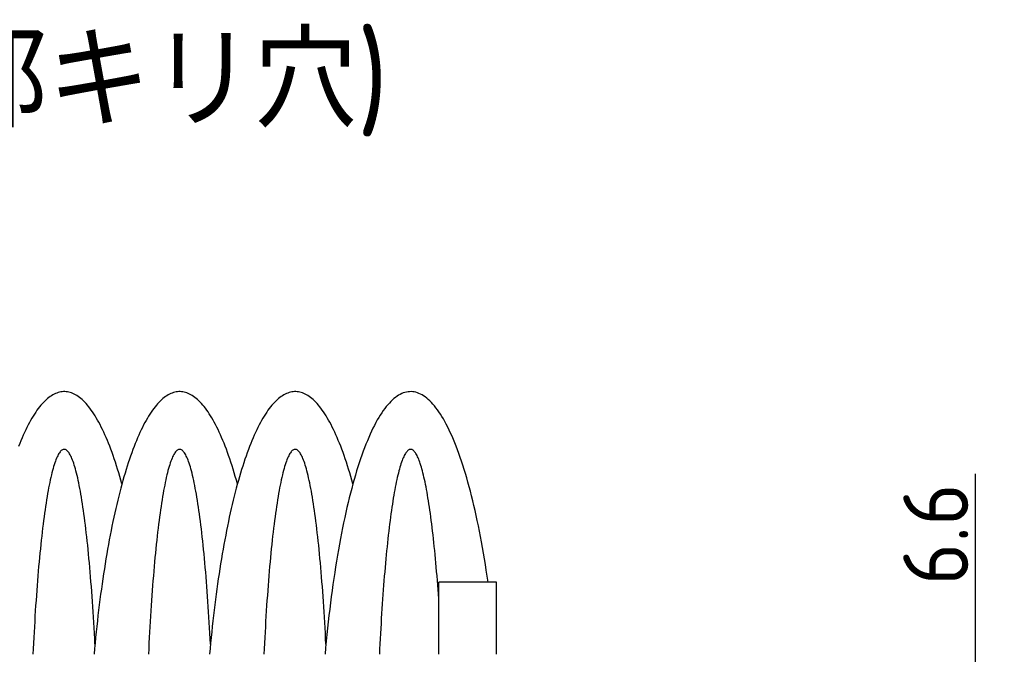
# Model space of a CAD drawing. Extents: x -88 to 325, y 165 to 311.
# Tile 12 of 13: x 154 to 222, y 266 to 310. Entities that reach past the tile are written whole.
import ezdxf

# ---------------------------------------------------------------- set-up
doc = ezdxf.new("R2010")
doc.units = 0
doc.header["$LTSCALE"] = 0.2
doc.layers.get('0').update_dxf_attribs({"linetype": 'CONTINUOUS'})
doc.layers.get('DEFPOINTS').update_dxf_attribs({"linetype": 'CONTINUOUS'})
doc.layers.add('18-0-CON', color=3, linetype='CONTINUOUS')
doc.styles.add('DIMENSION', font='isocp.shx', dxfattribs={"bigfont": 'bigfont.shx'})
doc.styles.get("Standard").update_dxf_attribs({"font": 'isocp.shx', "bigfont": 'bigfont.shx'})
doc.dimstyles.get("Standard").update_dxf_attribs({"dimtxt": 0.18, "dimasz": 0.18, "dimexe": 0.18, "dimexo": 0.0625, "dimgap": 0.09, "dimtad": 0, "dimtih": 1, "dimtoh": 1, "dimzin": 0, "dimcen": 0.09, "dimazin": 3, "dimtfac": 1, "dimtofl": 0, "dimtmove": 0, "dimatfit": 3})

# ---------------------------------------------------------------- blocks, each defined once
blk = doc.blocks.new('_OPEN30')
at = {"color": 0, "linetype": 'BYBLOCK'}
for p, q in [((-1, 0.268), (0, 0)), ((0, 0), (-1, -0.268)), ((0, 0), (-1, 0))]:
    blk.add_line(p, q, dxfattribs=at)
blk = doc.blocks.new('*U39')
at = {"color": 0, "style": 'DIMENSION'}
blk.add_text('6.6', height=4.5, rotation=90, dxfattribs=at).set_placement((219.5, 271.198))
blk = doc.blocks.new('*D38')
at = {"color": 0}
for p, q in [((220, 261.703), (220, 278.896)), ((204.378, 258.703), (222, 258.703)), ((220, 252.103), (220, 258.703)), ((204.378, 252.103), (222, 252.103)), ((220, 249.103), (220, 246.103))]:
    blk.add_line(p, q, dxfattribs=at)
at = {"layer": 'DEFPOINTS', "color": 0}
for p in [(203.878, 258.703), (220, 258.703), (203.878, 252.103)]:
    blk.add_point(p, dxfattribs=at)
at = {"color": 0, "xscale": 3, "yscale": 3, "zscale": 3}
for p, rotation in [((220, 258.703), 270), ((220, 252.103), 90)]:
    blk.add_blockref('_OPEN30', p, dxfattribs=dict(at, rotation=rotation))
at = {"layer": '18-0-CON'}
blk.add_blockref('*U39', (0, 0), dxfattribs=at)
blk = doc.blocks.new('*U99')
at = {"color": 0}
blk.add_text('Ｄ type(取付部キリ穴)', height=6.5, dxfattribs=at).set_placement((105.708, 302.916))

msp = doc.modelspace()

# ---------------------------------------------------------------- linework, layer by layer
for p, q in [((186.823, 271.403), (182.823, 271.403)), ((182.823, 266.403), (182.823, 271.403)), ((186.823, 266.403), (186.823, 271.403))]:
    msp.add_line(p, q)
for points in [[(160.878, 278.209, 0), (160.805, 278.472, 0), (160.731, 278.729, 0), (160.657, 278.982, 0), (160.581, 279.23, 0), (160.505, 279.472, 0), (160.428, 279.71, 0), (160.35, 279.942, 0), (160.271, 280.169, 0), (160.192, 280.391, 0), (160.112, 280.608, 0), (160.032, 280.82, 0), (159.95, 281.026, 0), (159.868, 281.226, 0), (159.786, 281.422, 0), (159.702, 281.611, 0), (159.619, 281.796, 0), (159.534, 281.974, 0), (159.449, 282.147, 0), (159.364, 282.315, 0), (159.278, 282.476, 0), (159.191, 282.632, 0), (159.104, 282.783, 0), (159.017, 282.927, 0), (158.929, 283.066, 0), (158.841, 283.199, 0), (158.752, 283.326, 0), (158.663, 283.447, 0), (158.573, 283.562, 0), (158.483, 283.671, 0), (158.393, 283.774, 0), (158.303, 283.872, 0), (158.212, 283.963, 0), (158.121, 284.048, 0), (158.029, 284.127, 0), (157.938, 284.201, 0), (157.846, 284.268, 0), (157.754, 284.329, 0), (157.661, 284.384, 0), (157.569, 284.432, 0), (157.476, 284.475, 0), (157.384, 284.512, 0), (157.291, 284.542, 0), (157.198, 284.566, 0), (157.105, 284.584, 0), (157.012, 284.596, 0), (156.919, 284.602, 0), (156.826, 284.602, 0), (156.733, 284.595, 0), (156.64, 284.582, 0), (156.547, 284.563, 0), (156.454, 284.538, 0), (156.361, 284.507, 0), (156.269, 284.47, 0), (156.176, 284.427, 0), (156.084, 284.377, 0), (155.992, 284.321, 0), (155.9, 284.26, 0), (155.808, 284.192, 0), (155.716, 284.118, 0), (155.625, 284.038, 0), (155.534, 283.952, 0), (155.443, 283.86, 0), (155.352, 283.762, 0), (155.262, 283.658, 0), (155.172, 283.548, 0), (155.083, 283.432, 0), (154.994, 283.31, 0), (154.905, 283.182, 0), (154.817, 283.049, 0), (154.729, 282.909, 0), (154.642, 282.764, 0), (154.555, 282.613, 0), (154.468, 282.457, 0), (154.382, 282.294, 0), (154.297, 282.126, 0), (154.212, 281.952, 0), (154.128, 281.773, 0), (154.044, 281.588, 0), (153.961, 281.398, 0), (153.878, 281.202, 0), (153.796, 281.001, 0), (153.715, 280.794, 0)], [(168.878, 278.209, 0), (168.805, 278.472, 0), (168.731, 278.729, 0), (168.657, 278.982, 0), (168.581, 279.23, 0), (168.505, 279.472, 0), (168.428, 279.71, 0), (168.35, 279.942, 0), (168.271, 280.169, 0), (168.192, 280.391, 0), (168.112, 280.608, 0), (168.032, 280.82, 0), (167.95, 281.026, 0), (167.868, 281.226, 0), (167.786, 281.422, 0), (167.702, 281.611, 0), (167.619, 281.796, 0), (167.534, 281.974, 0), (167.449, 282.147, 0), (167.364, 282.315, 0), (167.278, 282.476, 0), (167.191, 282.632, 0), (167.104, 282.783, 0), (167.017, 282.927, 0), (166.929, 283.066, 0), (166.841, 283.199, 0), (166.752, 283.326, 0), (166.663, 283.447, 0), (166.573, 283.562, 0), (166.483, 283.671, 0), (166.393, 283.774, 0), (166.303, 283.872, 0), (166.212, 283.963, 0), (166.121, 284.048, 0), (166.029, 284.127, 0), (165.938, 284.201, 0), (165.846, 284.268, 0), (165.754, 284.329, 0), (165.661, 284.384, 0), (165.569, 284.432, 0), (165.476, 284.475, 0), (165.384, 284.512, 0), (165.291, 284.542, 0), (165.198, 284.566, 0), (165.105, 284.584, 0), (165.012, 284.596, 0), (164.919, 284.602, 0), (164.826, 284.602, 0), (164.733, 284.595, 0), (164.64, 284.582, 0), (164.547, 284.563, 0), (164.454, 284.538, 0), (164.361, 284.507, 0), (164.269, 284.47, 0), (164.176, 284.427, 0), (164.084, 284.377, 0), (163.992, 284.321, 0), (163.9, 284.26, 0), (163.808, 284.192, 0), (163.716, 284.118, 0), (163.625, 284.038, 0), (163.534, 283.952, 0), (163.443, 283.86, 0), (163.352, 283.762, 0), (163.262, 283.658, 0), (163.172, 283.548, 0), (163.083, 283.432, 0), (162.994, 283.31, 0), (162.905, 283.182, 0), (162.817, 283.049, 0), (162.729, 282.909, 0), (162.642, 282.764, 0), (162.555, 282.613, 0), (162.468, 282.457, 0), (162.382, 282.294, 0), (162.297, 282.126, 0), (162.212, 281.952, 0), (162.128, 281.773, 0), (162.044, 281.588, 0), (161.961, 281.398, 0), (161.878, 281.202, 0), (161.796, 281.001, 0), (161.715, 280.794, 0), (161.635, 280.582, 0), (161.555, 280.364, 0), (161.476, 280.142, 0), (161.397, 279.914, 0), (161.319, 279.681, 0), (161.242, 279.443, 0), (161.166, 279.199, 0), (161.091, 278.951, 0), (161.016, 278.698, 0), (160.942, 278.44, 0), (160.869, 278.177, 0), (160.797, 277.909, 0), (160.726, 277.636, 0), (160.656, 277.359, 0), (160.586, 277.077, 0), (160.517, 276.791, 0), (160.45, 276.5, 0), (160.383, 276.204, 0), (160.317, 275.905, 0), (160.252, 275.6, 0), (160.189, 275.292, 0), (160.126, 274.979, 0), (160.064, 274.663, 0), (160.003, 274.342, 0), (159.943, 274.017, 0), (159.884, 273.689, 0), (159.827, 273.356, 0), (159.77, 273.02, 0), (159.714, 272.68, 0), (159.66, 272.336, 0), (159.606, 271.989, 0), (159.554, 271.638, 0), (159.503, 271.284, 0), (159.453, 270.926, 0), (159.404, 270.565, 0), (159.356, 270.201, 0), (159.31, 269.834, 0), (159.264, 269.464, 0), (159.22, 269.091, 0), (159.177, 268.715, 0), (159.135, 268.336, 0), (159.095, 267.954, 0), (159.055, 267.57, 0), (159.017, 267.183, 0), (158.98, 266.794, 0), (158.945, 266.403, 0)], [(176.878, 278.209, 0), (176.805, 278.472, 0), (176.731, 278.729, 0), (176.657, 278.982, 0), (176.581, 279.23, 0), (176.505, 279.472, 0), (176.428, 279.71, 0), (176.35, 279.942, 0), (176.271, 280.169, 0), (176.192, 280.391, 0), (176.112, 280.608, 0), (176.032, 280.82, 0), (175.95, 281.026, 0), (175.868, 281.226, 0), (175.786, 281.422, 0), (175.702, 281.611, 0), (175.619, 281.796, 0), (175.534, 281.974, 0), (175.449, 282.147, 0), (175.364, 282.315, 0), (175.278, 282.476, 0), (175.191, 282.632, 0), (175.104, 282.783, 0), (175.017, 282.927, 0), (174.929, 283.066, 0), (174.841, 283.199, 0), (174.752, 283.326, 0), (174.663, 283.447, 0), (174.573, 283.562, 0), (174.483, 283.671, 0), (174.393, 283.774, 0), (174.303, 283.872, 0), (174.212, 283.963, 0), (174.121, 284.048, 0), (174.029, 284.127, 0), (173.938, 284.201, 0), (173.846, 284.268, 0), (173.754, 284.329, 0), (173.661, 284.384, 0), (173.569, 284.432, 0), (173.476, 284.475, 0), (173.384, 284.512, 0), (173.291, 284.542, 0), (173.198, 284.566, 0), (173.105, 284.584, 0), (173.012, 284.596, 0), (172.919, 284.602, 0), (172.826, 284.602, 0), (172.733, 284.595, 0), (172.64, 284.582, 0), (172.547, 284.563, 0), (172.454, 284.538, 0), (172.361, 284.507, 0), (172.269, 284.47, 0), (172.176, 284.427, 0), (172.084, 284.377, 0), (171.992, 284.321, 0), (171.9, 284.26, 0), (171.808, 284.192, 0), (171.716, 284.118, 0), (171.625, 284.038, 0), (171.534, 283.952, 0), (171.443, 283.86, 0), (171.352, 283.762, 0), (171.262, 283.658, 0), (171.172, 283.548, 0), (171.083, 283.432, 0), (170.994, 283.31, 0), (170.905, 283.182, 0), (170.817, 283.049, 0), (170.729, 282.909, 0), (170.642, 282.764, 0), (170.555, 282.613, 0), (170.468, 282.457, 0), (170.382, 282.294, 0), (170.297, 282.126, 0), (170.212, 281.952, 0), (170.128, 281.773, 0), (170.044, 281.588, 0), (169.961, 281.398, 0), (169.878, 281.202, 0), (169.796, 281.001, 0), (169.715, 280.794, 0), (169.635, 280.582, 0), (169.555, 280.364, 0), (169.476, 280.142, 0), (169.397, 279.914, 0), (169.319, 279.681, 0), (169.242, 279.443, 0), (169.166, 279.199, 0), (169.091, 278.951, 0), (169.016, 278.698, 0), (168.942, 278.44, 0), (168.869, 278.177, 0), (168.797, 277.909, 0), (168.726, 277.636, 0), (168.656, 277.359, 0), (168.586, 277.077, 0), (168.517, 276.791, 0), (168.45, 276.5, 0), (168.383, 276.204, 0), (168.317, 275.905, 0), (168.252, 275.6, 0), (168.189, 275.292, 0), (168.126, 274.979, 0), (168.064, 274.663, 0), (168.003, 274.342, 0), (167.943, 274.017, 0), (167.884, 273.689, 0), (167.827, 273.356, 0), (167.77, 273.02, 0), (167.714, 272.68, 0), (167.66, 272.336, 0), (167.606, 271.989, 0), (167.554, 271.638, 0), (167.503, 271.284, 0), (167.453, 270.926, 0), (167.404, 270.565, 0), (167.356, 270.201, 0), (167.31, 269.834, 0), (167.264, 269.464, 0), (167.22, 269.091, 0), (167.177, 268.715, 0), (167.135, 268.336, 0), (167.095, 267.954, 0), (167.055, 267.57, 0), (167.017, 267.183, 0), (166.98, 266.794, 0), (166.945, 266.403, 0)], [(186.237, 271.403, 0), (186.176, 271.815, 0), (186.114, 272.223, 0), (186.051, 272.627, 0), (185.986, 273.025, 0), (185.919, 273.418, 0), (185.852, 273.806, 0), (185.782, 274.189, 0), (185.711, 274.566, 0), (185.639, 274.937, 0), (185.566, 275.303, 0), (185.491, 275.664, 0), (185.415, 276.018, 0), (185.337, 276.367, 0), (185.258, 276.709, 0), (185.178, 277.045, 0), (185.097, 277.375, 0), (185.015, 277.699, 0), (184.931, 278.016, 0), (184.846, 278.327, 0), (184.76, 278.631, 0), (184.673, 278.928, 0), (184.584, 279.219, 0), (184.495, 279.502, 0), (184.405, 279.779, 0), (184.313, 280.049, 0), (184.221, 280.311, 0), (184.128, 280.567, 0), (184.033, 280.815, 0), (183.938, 281.056, 0), (183.842, 281.289, 0), (183.745, 281.515, 0), (183.647, 281.733, 0), (183.549, 281.944, 0), (183.449, 282.147, 0), (183.349, 282.342, 0), (183.249, 282.53, 0), (183.147, 282.71, 0), (183.045, 282.881, 0), (182.942, 283.045, 0), (182.839, 283.201, 0), (182.735, 283.349, 0), (182.631, 283.489, 0), (182.526, 283.621, 0), (182.42, 283.744, 0), (182.314, 283.859, 0), (182.208, 283.967, 0), (182.101, 284.065, 0), (181.994, 284.156, 0), (181.887, 284.238, 0), (181.779, 284.312, 0), (181.671, 284.378, 0), (181.563, 284.435, 0), (181.455, 284.484, 0), (181.346, 284.524, 0), (181.238, 284.557, 0), (181.129, 284.58, 0), (181.02, 284.595, 0), (180.911, 284.602, 0), (180.802, 284.6, 0), (180.694, 284.59, 0), (180.585, 284.572, 0), (180.476, 284.545, 0), (180.368, 284.51, 0), (180.259, 284.466, 0), (180.151, 284.414, 0), (180.043, 284.353, 0), (179.935, 284.284, 0), (179.827, 284.207, 0), (179.72, 284.121, 0), (179.613, 284.027, 0), (179.507, 283.925, 0), (179.401, 283.815, 0), (179.295, 283.696, 0), (179.19, 283.57, 0), (179.085, 283.435, 0), (178.981, 283.292, 0), (178.877, 283.141, 0), (178.774, 282.982, 0), (178.671, 282.814, 0), (178.569, 282.64, 0), (178.468, 282.457, 0), (178.368, 282.266, 0), (178.268, 282.068, 0), (178.169, 281.862, 0), (178.071, 281.648, 0), (177.973, 281.427, 0), (177.877, 281.198, 0), (177.781, 280.961, 0), (177.686, 280.718, 0), (177.592, 280.467, 0), (177.499, 280.209, 0), (177.407, 279.943, 0), (177.316, 279.671, 0), (177.226, 279.391, 0), (177.137, 279.105, 0), (177.049, 278.812, 0), (176.963, 278.512, 0), (176.877, 278.205, 0), (176.793, 277.892, 0), (176.709, 277.572, 0), (176.627, 277.246, 0), (176.547, 276.913, 0), (176.467, 276.575, 0), (176.389, 276.23, 0), (176.312, 275.879, 0), (176.236, 275.522, 0), (176.162, 275.16, 0), (176.089, 274.791, 0), (176.017, 274.418, 0), (175.947, 274.038, 0), (175.878, 273.653, 0), (175.811, 273.263, 0), (175.745, 272.868, 0), (175.681, 272.468, 0), (175.618, 272.063, 0), (175.556, 271.653, 0), (175.497, 271.238, 0), (175.438, 270.819, 0), (175.382, 270.395, 0), (175.327, 269.967, 0), (175.273, 269.535, 0), (175.221, 269.099, 0), (175.171, 268.659, 0), (175.122, 268.215, 0), (175.075, 267.767, 0), (175.03, 267.315, 0), (174.987, 266.861, 0), (174.945, 266.403, 0)], [(159.009, 267.099, 0), (158.99, 267.482, 0), (158.969, 267.861, 0), (158.949, 268.237, 0), (158.927, 268.609, 0), (158.905, 268.977, 0), (158.882, 269.341, 0), (158.859, 269.701, 0), (158.835, 270.057, 0), (158.811, 270.408, 0), (158.786, 270.755, 0), (158.76, 271.098, 0), (158.734, 271.435, 0), (158.708, 271.768, 0), (158.68, 272.096, 0), (158.653, 272.419, 0), (158.624, 272.737, 0), (158.596, 273.05, 0), (158.566, 273.357, 0), (158.536, 273.66, 0), (158.506, 273.956, 0), (158.475, 274.248, 0), (158.444, 274.533, 0), (158.412, 274.813, 0), (158.38, 275.088, 0), (158.348, 275.356, 0), (158.315, 275.618, 0), (158.281, 275.875, 0), (158.247, 276.125, 0), (158.213, 276.369, 0), (158.178, 276.607, 0), (158.143, 276.839, 0), (158.108, 277.064, 0), (158.072, 277.283, 0), (158.036, 277.495, 0), (157.999, 277.701, 0), (157.962, 277.9, 0), (157.925, 278.093, 0), (157.887, 278.278, 0), (157.85, 278.457, 0), (157.812, 278.629, 0), (157.773, 278.794, 0), (157.735, 278.952, 0), (157.696, 279.104, 0), (157.657, 279.248, 0), (157.617, 279.385, 0), (157.578, 279.515, 0), (157.538, 279.637, 0), (157.498, 279.753, 0), (157.458, 279.861, 0), (157.417, 279.962, 0), (157.377, 280.056, 0), (157.336, 280.142, 0), (157.295, 280.221, 0), (157.254, 280.293, 0), (157.213, 280.357, 0), (157.172, 280.414, 0), (157.131, 280.463, 0), (157.09, 280.505, 0), (157.048, 280.539, 0), (157.007, 280.566, 0), (156.966, 280.586, 0), (156.924, 280.598, 0), (156.883, 280.602, 0), (156.841, 280.6, 0), (156.8, 280.589, 0), (156.758, 280.571, 0), (156.717, 280.546, 0), (156.675, 280.513, 0), (156.634, 280.472, 0), (156.593, 280.425, 0), (156.552, 280.369, 0), (156.511, 280.307, 0), (156.47, 280.236, 0), (156.429, 280.159, 0), (156.388, 280.074, 0), (156.348, 279.982, 0), (156.307, 279.882, 0), (156.267, 279.776, 0), (156.227, 279.662, 0), (156.187, 279.54, 0), (156.148, 279.412, 0), (156.108, 279.276, 0), (156.069, 279.134, 0), (156.03, 278.984, 0), (155.991, 278.827, 0), (155.953, 278.664, 0), (155.915, 278.493, 0), (155.877, 278.316, 0), (155.839, 278.131, 0), (155.802, 277.94, 0), (155.765, 277.742, 0), (155.729, 277.538, 0), (155.692, 277.327, 0), (155.656, 277.11, 0), (155.621, 276.886, 0), (155.586, 276.655, 0), (155.551, 276.419, 0), (155.517, 276.176, 0), (155.483, 275.927, 0), (155.449, 275.672, 0), (155.416, 275.41, 0), (155.383, 275.143, 0), (155.351, 274.87, 0), (155.319, 274.591, 0), (155.288, 274.307, 0), (155.257, 274.017, 0), (155.226, 273.721, 0), (155.197, 273.42, 0), (155.167, 273.113, 0), (155.138, 272.802, 0), (155.11, 272.485, 0), (155.082, 272.163, 0), (155.055, 271.836, 0), (155.028, 271.504, 0), (155.002, 271.167, 0), (154.976, 270.826, 0), (154.951, 270.48, 0), (154.926, 270.13, 0), (154.902, 269.775, 0), (154.879, 269.416, 0), (154.856, 269.053, 0), (154.834, 268.685, 0), (154.813, 268.314, 0), (154.792, 267.939, 0), (154.771, 267.56, 0), (154.752, 267.178, 0), (154.732, 266.792, 0), (154.714, 266.403, 0)], [(167.009, 267.099, 0), (166.99, 267.482, 0), (166.969, 267.861, 0), (166.949, 268.237, 0), (166.927, 268.609, 0), (166.905, 268.977, 0), (166.882, 269.341, 0), (166.859, 269.701, 0), (166.835, 270.057, 0), (166.811, 270.408, 0), (166.786, 270.755, 0), (166.76, 271.098, 0), (166.734, 271.435, 0), (166.708, 271.768, 0), (166.68, 272.096, 0), (166.653, 272.419, 0), (166.624, 272.737, 0), (166.596, 273.05, 0), (166.566, 273.357, 0), (166.536, 273.66, 0), (166.506, 273.956, 0), (166.475, 274.248, 0), (166.444, 274.533, 0), (166.412, 274.813, 0), (166.38, 275.088, 0), (166.348, 275.356, 0), (166.315, 275.618, 0), (166.281, 275.875, 0), (166.247, 276.125, 0), (166.213, 276.369, 0), (166.178, 276.607, 0), (166.143, 276.839, 0), (166.108, 277.064, 0), (166.072, 277.283, 0), (166.036, 277.495, 0), (165.999, 277.701, 0), (165.962, 277.9, 0), (165.925, 278.093, 0), (165.887, 278.278, 0), (165.85, 278.457, 0), (165.812, 278.629, 0), (165.773, 278.794, 0), (165.735, 278.952, 0), (165.696, 279.104, 0), (165.657, 279.248, 0), (165.617, 279.385, 0), (165.578, 279.515, 0), (165.538, 279.637, 0), (165.498, 279.753, 0), (165.458, 279.861, 0), (165.417, 279.962, 0), (165.377, 280.056, 0), (165.336, 280.142, 0), (165.295, 280.221, 0), (165.254, 280.293, 0), (165.213, 280.357, 0), (165.172, 280.414, 0), (165.131, 280.463, 0), (165.09, 280.505, 0), (165.048, 280.539, 0), (165.007, 280.566, 0), (164.966, 280.586, 0), (164.924, 280.598, 0), (164.883, 280.602, 0), (164.841, 280.6, 0), (164.8, 280.589, 0), (164.758, 280.571, 0), (164.717, 280.546, 0), (164.675, 280.513, 0), (164.634, 280.472, 0), (164.593, 280.425, 0), (164.552, 280.369, 0), (164.511, 280.307, 0), (164.47, 280.236, 0), (164.429, 280.159, 0), (164.388, 280.074, 0), (164.348, 279.982, 0), (164.307, 279.882, 0), (164.267, 279.776, 0), (164.227, 279.662, 0), (164.187, 279.54, 0), (164.148, 279.412, 0), (164.108, 279.276, 0), (164.069, 279.134, 0), (164.03, 278.984, 0), (163.991, 278.827, 0), (163.953, 278.664, 0), (163.915, 278.493, 0), (163.877, 278.316, 0), (163.839, 278.131, 0), (163.802, 277.94, 0), (163.765, 277.742, 0), (163.729, 277.538, 0), (163.692, 277.327, 0), (163.656, 277.11, 0), (163.621, 276.886, 0), (163.586, 276.655, 0), (163.551, 276.419, 0), (163.517, 276.176, 0), (163.483, 275.927, 0), (163.449, 275.672, 0), (163.416, 275.41, 0), (163.383, 275.143, 0), (163.351, 274.87, 0), (163.319, 274.591, 0), (163.288, 274.307, 0), (163.257, 274.017, 0), (163.226, 273.721, 0), (163.197, 273.42, 0), (163.167, 273.113, 0), (163.138, 272.802, 0), (163.11, 272.485, 0), (163.082, 272.163, 0), (163.055, 271.836, 0), (163.028, 271.504, 0), (163.002, 271.167, 0), (162.976, 270.826, 0), (162.951, 270.48, 0), (162.926, 270.13, 0), (162.902, 269.775, 0), (162.879, 269.416, 0), (162.856, 269.053, 0), (162.834, 268.685, 0), (162.813, 268.314, 0), (162.792, 267.939, 0), (162.771, 267.56, 0), (162.752, 267.178, 0), (162.732, 266.792, 0), (162.714, 266.403, 0)], [(175.009, 267.099, 0), (174.99, 267.482, 0), (174.969, 267.861, 0), (174.949, 268.237, 0), (174.927, 268.609, 0), (174.905, 268.977, 0), (174.882, 269.341, 0), (174.859, 269.701, 0), (174.835, 270.057, 0), (174.811, 270.408, 0), (174.786, 270.755, 0), (174.76, 271.098, 0), (174.734, 271.435, 0), (174.708, 271.768, 0), (174.68, 272.096, 0), (174.653, 272.419, 0), (174.624, 272.737, 0), (174.596, 273.05, 0), (174.566, 273.357, 0), (174.536, 273.66, 0), (174.506, 273.956, 0), (174.475, 274.248, 0), (174.444, 274.533, 0), (174.412, 274.813, 0), (174.38, 275.088, 0), (174.348, 275.356, 0), (174.315, 275.618, 0), (174.281, 275.875, 0), (174.247, 276.125, 0), (174.213, 276.369, 0), (174.178, 276.607, 0), (174.143, 276.839, 0), (174.108, 277.064, 0), (174.072, 277.283, 0), (174.036, 277.495, 0), (173.999, 277.701, 0), (173.962, 277.9, 0), (173.925, 278.093, 0), (173.887, 278.278, 0), (173.85, 278.457, 0), (173.812, 278.629, 0), (173.773, 278.794, 0), (173.735, 278.952, 0), (173.696, 279.104, 0), (173.657, 279.248, 0), (173.617, 279.385, 0), (173.578, 279.515, 0), (173.538, 279.637, 0), (173.498, 279.753, 0), (173.458, 279.861, 0), (173.417, 279.962, 0), (173.377, 280.056, 0), (173.336, 280.142, 0), (173.295, 280.221, 0), (173.254, 280.293, 0), (173.213, 280.357, 0), (173.172, 280.414, 0), (173.131, 280.463, 0), (173.09, 280.505, 0), (173.048, 280.539, 0), (173.007, 280.566, 0), (172.966, 280.586, 0), (172.924, 280.598, 0), (172.883, 280.602, 0), (172.841, 280.6, 0), (172.8, 280.589, 0), (172.758, 280.571, 0), (172.717, 280.546, 0), (172.675, 280.513, 0), (172.634, 280.472, 0), (172.593, 280.425, 0), (172.552, 280.369, 0), (172.511, 280.307, 0), (172.47, 280.236, 0), (172.429, 280.159, 0), (172.388, 280.074, 0), (172.348, 279.982, 0), (172.307, 279.882, 0), (172.267, 279.776, 0), (172.227, 279.662, 0), (172.187, 279.54, 0), (172.148, 279.412, 0), (172.108, 279.276, 0), (172.069, 279.134, 0), (172.03, 278.984, 0), (171.991, 278.827, 0), (171.953, 278.664, 0), (171.915, 278.493, 0), (171.877, 278.316, 0), (171.839, 278.131, 0), (171.802, 277.94, 0), (171.765, 277.742, 0), (171.729, 277.538, 0), (171.692, 277.327, 0), (171.656, 277.11, 0), (171.621, 276.886, 0), (171.586, 276.655, 0), (171.551, 276.419, 0), (171.517, 276.176, 0), (171.483, 275.927, 0), (171.449, 275.672, 0), (171.416, 275.41, 0), (171.383, 275.143, 0), (171.351, 274.87, 0), (171.319, 274.591, 0), (171.288, 274.307, 0), (171.257, 274.017, 0), (171.226, 273.721, 0), (171.197, 273.42, 0), (171.167, 273.113, 0), (171.138, 272.802, 0), (171.11, 272.485, 0), (171.082, 272.163, 0), (171.055, 271.836, 0), (171.028, 271.504, 0), (171.002, 271.167, 0), (170.976, 270.826, 0), (170.951, 270.48, 0), (170.926, 270.13, 0), (170.902, 269.775, 0), (170.879, 269.416, 0), (170.856, 269.053, 0), (170.834, 268.685, 0), (170.813, 268.314, 0), (170.792, 267.939, 0), (170.771, 267.56, 0), (170.752, 267.178, 0), (170.732, 266.792, 0), (170.714, 266.403, 0)], [(182.823, 270.239, 0), (182.8, 270.565, 0), (182.776, 270.887, 0), (182.752, 271.205, 0), (182.728, 271.519, 0), (182.703, 271.829, 0), (182.677, 272.134, 0), (182.651, 272.435, 0), (182.625, 272.732, 0), (182.598, 273.024, 0), (182.571, 273.312, 0), (182.543, 273.595, 0), (182.515, 273.873, 0), (182.486, 274.147, 0), (182.457, 274.415, 0), (182.428, 274.679, 0), (182.398, 274.938, 0), (182.368, 275.192, 0), (182.337, 275.44, 0), (182.306, 275.684, 0), (182.275, 275.922, 0), (182.243, 276.155, 0), (182.211, 276.382, 0), (182.179, 276.604, 0), (182.146, 276.82, 0), (182.113, 277.031, 0), (182.079, 277.237, 0), (182.046, 277.436, 0), (182.012, 277.63, 0), (181.977, 277.819, 0), (181.943, 278.001, 0), (181.908, 278.178, 0), (181.873, 278.348, 0), (181.837, 278.513, 0), (181.802, 278.672, 0), (181.766, 278.824, 0), (181.73, 278.971, 0), (181.694, 279.112, 0), (181.657, 279.246, 0), (181.62, 279.374, 0), (181.583, 279.496, 0), (181.546, 279.612, 0), (181.509, 279.721, 0), (181.471, 279.825, 0), (181.434, 279.921, 0), (181.396, 280.012, 0), (181.358, 280.096, 0), (181.32, 280.174, 0), (181.282, 280.245, 0), (181.244, 280.31, 0), (181.206, 280.368, 0), (181.167, 280.42, 0), (181.129, 280.466, 0), (181.09, 280.505, 0), (181.052, 280.537, 0), (181.013, 280.563, 0), (180.974, 280.582, 0), (180.936, 280.595, 0), (180.897, 280.602, 0), (180.858, 280.602, 0), (180.819, 280.595, 0), (180.781, 280.582, 0), (180.742, 280.562, 0), (180.703, 280.536, 0), (180.665, 280.503, 0), (180.626, 280.464, 0), (180.588, 280.418, 0), (180.549, 280.366, 0), (180.511, 280.307, 0), (180.473, 280.242, 0), (180.435, 280.17, 0), (180.397, 280.092, 0), (180.359, 280.008, 0), (180.321, 279.917, 0), (180.284, 279.82, 0), (180.246, 279.716, 0), (180.209, 279.607, 0), (180.172, 279.491, 0), (180.135, 279.368, 0), (180.098, 279.24, 0), (180.062, 279.105, 0), (180.025, 278.964, 0), (179.989, 278.818, 0), (179.953, 278.665, 0), (179.918, 278.506, 0), (179.882, 278.341, 0), (179.847, 278.17, 0), (179.812, 277.993, 0), (179.778, 277.81, 0), (179.743, 277.622, 0), (179.709, 277.427, 0), (179.676, 277.228, 0), (179.642, 277.022, 0), (179.609, 276.811, 0), (179.577, 276.594, 0), (179.544, 276.372, 0), (179.512, 276.144, 0), (179.48, 275.911, 0), (179.449, 275.673, 0), (179.418, 275.429, 0), (179.388, 275.18, 0), (179.357, 274.926, 0), (179.328, 274.667, 0), (179.298, 274.403, 0), (179.269, 274.134, 0), (179.241, 273.861, 0), (179.212, 273.582, 0), (179.185, 273.299, 0), (179.157, 273.011, 0), (179.131, 272.719, 0), (179.104, 272.422, 0), (179.078, 272.12, 0), (179.053, 271.815, 0), (179.028, 271.505, 0), (179.003, 271.191, 0), (178.979, 270.872, 0), (178.956, 270.55, 0), (178.933, 270.224, 0), (178.91, 269.894, 0), (178.888, 269.56, 0), (178.867, 269.223, 0), (178.846, 268.882, 0), (178.825, 268.538, 0), (178.805, 268.19, 0), (178.786, 267.839, 0), (178.767, 267.484, 0), (178.749, 267.127, 0), (178.731, 266.766, 0), (178.714, 266.403, 0)]]:
    msp.add_polyline3d(points)

# ---------------------------------------------------------------- block references
msp.add_blockref('*U99', (0, 0))

# ---------------------------------------------------------------- dimensions: what is measured, and where the dimension line sits
at = {"color": 0}
dim = msp.add_linear_dim(base=(220, 258.703), p1=(203.878, 252.103), p2=(203.878, 258.703), angle=90, dimstyle='Standard', override={"dimscale": 1, "dimclrd": 0, "dimclre": 0, "dimclrt": 0, "dimtol": 0, "dimtp": 0.1, "dimtm": 0}, dxfattribs=at)
dim.commit()
dim.dimension.update_dxf_attribs({"geometry": '*D38', "text_midpoint": (220, 275), "dimtype": 128})

doc.saveas('drawing.dxf')
